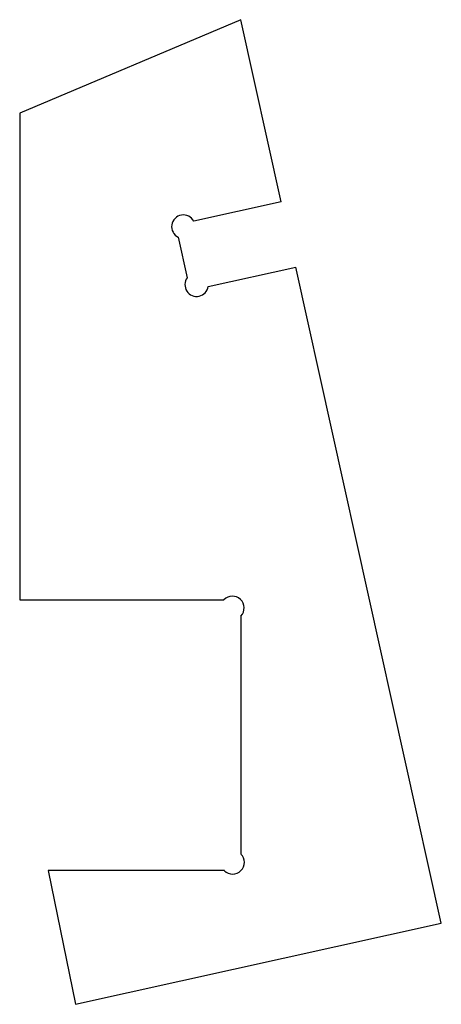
# Model space of a CAD drawing. Header units: millimetres. Extents: x 2 to 594, y 21 to 802.
import ezdxf

# ---------------------------------------------------------------- set-up
doc = ezdxf.new("R2010")
doc.units = ezdxf.units.MM

msp = doc.modelspace()

# ---------------------------------------------------------------- linework, layer by layer
at = {"color": 7, "linetype": 'Continuous', "lineweight": 25}
for p, q in [((120.9, 802.41), (59.62, 776.56)), ((132.09, 751.95), (120.9, 802.41)), ((59.62, 776.56), (59.62, 641.71)), ((132.09, 751.95), (107.85, 746.57)), ((103.53, 742.17), (106.03, 730.93)), ((111.86, 728.51), (136.1, 733.89)), ((176.4, 552.16), (136.1, 733.89)), ((59.62, 641.71), (116.18, 641.71)), ((120.9, 637.23), (120.9, 571.32)), ((116.33, 566.71), (67.49, 566.71)), ((67.49, 566.71), (75.06, 529.69)), ((75.06, 529.69), (176.4, 552.16))]:
    msp.add_line(p, q, dxfattribs=at)
for centre, start, end in [((104.96, 745.09), 27.0148, 243.9696), ((108.65, 729.01), 143.7643, 351.1993), ((118.54, 639.47), 316.5305, 136.5305), ((118.61, 569.01), 225.2576, 45.2576)]:
    msp.add_arc(centre, 3.25, start, end, dxfattribs=at)

doc.saveas('drawing.dxf')
